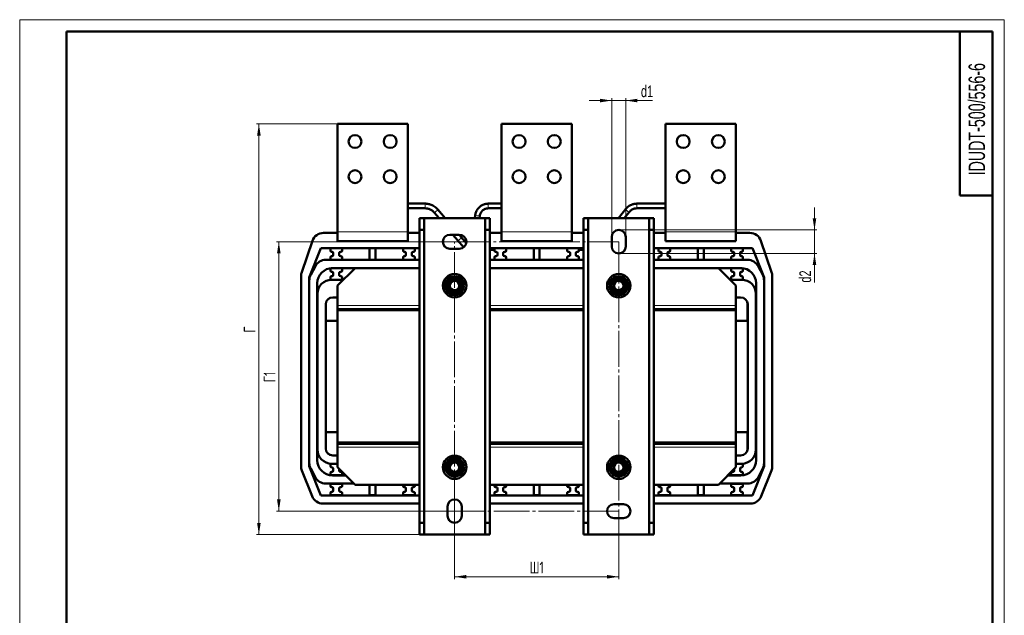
# Model space of a CAD drawing. Header units: millimetres. Extents: x 0 to 840, y 0 to 1188.
# Tile 2 of 2: x 0 to 840, y 680 to 1188. Entities that reach past the tile are written whole.
import ezdxf

# ---------------------------------------------------------------- set-up
doc = ezdxf.new("R2010")
doc.units = ezdxf.units.MM
doc.header["$LTSCALE"] = 2
doc.linetypes.add('SLD-Осевая', pattern=[19.05, 15.24, -1.27, 1.27, -1.27])
doc.linetypes.add('SLD-Сплошная', pattern=[0])
doc.styles.add('SLDTEXTSTYLE0', font='TXT', dxfattribs={"width": 0.7, "bigfont": 'bigfont'})
doc.styles.add('SLDTEXTSTYLE1', font='TXT', dxfattribs={"width": 0.648621})
doc.styles.add('SLDTEXTSTYLE2', font='TXT', dxfattribs={"width": 0.7})
doc.dimstyles.new('SLDDIMSTYLE0', dxfattribs={"dimtxt": 10, "dimasz": 10, "dimexe": 0, "dimexo": 0.0625, "dimgap": 2.5, "dimtad": 2, "dimdec": 1, "dimrnd": 1e-09, "dimzin": 12, "dimdsep": 46, "dimtxsty": 'SLDTEXTSTYLE2', "dimsah": 1, "dimcen": 0.09, "dimadec": 0, "dimazin": 3, "dimtfac": 1, "dimtdec": 3, "dimtofl": 0, "dimtmove": 0, "dimatfit": 3, "dimfxl": 0, "dimfrac": 2, "dimtolj": 1, "dimtzin": 12, "dimarcsym": 0})
doc.dimstyles.new('SLDDIMSTYLE1', dxfattribs={"dimtxt": 10, "dimasz": 10, "dimexe": 0, "dimexo": 0.0625, "dimgap": 2.5, "dimtad": 2, "dimdec": 1, "dimrnd": 1e-09, "dimzin": 12, "dimdsep": 46, "dimtxsty": 'SLDTEXTSTYLE2', "dimsah": 1, "dimcen": 0.09, "dimadec": 0, "dimazin": 3, "dimtfac": 1, "dimtdec": 3, "dimtmove": 0, "dimatfit": 0, "dimfxl": 0, "dimfrac": 2, "dimtolj": 1, "dimtzin": 12, "dimarcsym": 0})

# ---------------------------------------------------------------- blocks, each defined once
blk = doc.blocks.new('_D_2')
at = {"color": 7, "linetype": 'SLD-Сплошная', "lineweight": 0}
for p, q in [((371.04, 998.47), (219.06, 998.47)), ((221.06, 768.47), (221.06, 998.47)), ((371.04, 768.47), (219.06, 768.47))]:
    blk.add_line(p, q, dxfattribs=at)
at = {"color": 7, "linetype": 'SLD-Сплошная', "lineweight": 18}
for points in [[(221.06, 998.47), (219.52, 988.47), (222.6, 988.47)], [(221.06, 768.47), (222.6, 778.47), (219.52, 778.47)]]:
    blk.add_solid(points, dxfattribs=at)
at = {"color": 7, "linetype": 'SLD-Сплошная', "lineweight": 18, "insert": (208.17, 878.49), "char_height": 10, "attachment_point": 1, "rotation": 90, "style": 'SLDTEXTSTYLE0'}
blk.add_mtext('Г1', dxfattribs=at)
blk = doc.blocks.new('_D_3')
at = {"color": 7, "linetype": 'SLD-Сплошная', "lineweight": 0}
for p, q in [((371.06, 768.45), (371.06, 710.47)), ((511.06, 768.45), (511.06, 710.47)), ((371.06, 712.47), (511.06, 712.47))]:
    blk.add_line(p, q, dxfattribs=at)
at = {"color": 7, "linetype": 'SLD-Сплошная', "lineweight": 18}
for points in [[(371.06, 712.47), (381.06, 710.93), (381.06, 714)], [(511.06, 712.47), (501.06, 714), (501.06, 710.93)]]:
    blk.add_solid(points, dxfattribs=at)
at = {"color": 7, "linetype": 'SLD-Сплошная', "lineweight": 18, "insert": (435.02, 725.36), "char_height": 10, "attachment_point": 1, "style": 'SLDTEXTSTYLE0'}
blk.add_mtext('Ш1', dxfattribs=at)
blk = doc.blocks.new('_D_4')
at = {"color": 7, "linetype": 'SLD-Сплошная', "lineweight": 0}
for p, q in [((271.04, 1098.97), (202.06, 1098.97)), ((204.06, 748.47), (204.06, 1098.97)), ((345.04, 748.47), (202.06, 748.47))]:
    blk.add_line(p, q, dxfattribs=at)
at = {"color": 7, "linetype": 'SLD-Сплошная', "lineweight": 18}
for points in [[(204.06, 1098.97), (202.52, 1088.97), (205.6, 1088.97)], [(204.06, 748.47), (205.6, 758.47), (202.52, 758.47)]]:
    blk.add_solid(points, dxfattribs=at)
at = {"color": 7, "linetype": 'SLD-Сплошная', "lineweight": 18, "insert": (191.17, 920.87), "char_height": 10, "attachment_point": 1, "rotation": 90, "style": 'SLDTEXTSTYLE0'}
blk.add_mtext('Г', dxfattribs=at)
blk = doc.blocks.new('_D_5')
at = {"color": 7, "linetype": 'SLD-Сплошная', "lineweight": 0}
for p, q in [((505.06, 1118.97), (485.83, 1118.97)), ((505.06, 1002.49), (505.06, 1120.97)), ((505.06, 1118.97), (517.06, 1118.97)), ((517.06, 1002.49), (517.06, 1120.97)), ((517.06, 1118.97), (539.96, 1118.97))]:
    blk.add_line(p, q, dxfattribs=at)
at = {"color": 7, "linetype": 'SLD-Сплошная', "lineweight": 18}
for points in [[(505.06, 1118.97), (495.06, 1120.5), (495.06, 1117.43)], [(517.06, 1118.97), (527.06, 1117.43), (527.06, 1120.5)]]:
    blk.add_solid(points, dxfattribs=at)
at = {"color": 7, "linetype": 'SLD-Сплошная', "lineweight": 18, "insert": (530.01, 1131.86), "char_height": 10, "attachment_point": 1, "style": 'SLDTEXTSTYLE2'}
blk.add_mtext('d1', dxfattribs=at)
blk = doc.blocks.new('_D_6')
at = {"color": 7, "linetype": 'SLD-Сплошная', "lineweight": 0}
for p, q in [((678.06, 1008.47), (678.06, 1027.7)), ((511.08, 1008.47), (680.06, 1008.47)), ((678.06, 1008.47), (678.06, 988.47)), ((511.08, 988.47), (680.06, 988.47)), ((678.06, 988.47), (678.06, 963.54))]:
    blk.add_line(p, q, dxfattribs=at)
at = {"color": 7, "linetype": 'SLD-Сплошная', "lineweight": 18}
for points in [[(678.06, 1008.47), (679.6, 1018.47), (676.52, 1018.47)], [(678.06, 988.47), (676.52, 978.47), (679.6, 978.47)]]:
    blk.add_solid(points, dxfattribs=at)
at = {"color": 7, "linetype": 'SLD-Сплошная', "lineweight": 18, "insert": (665.17, 963.54), "char_height": 10, "attachment_point": 1, "rotation": 90, "style": 'SLDTEXTSTYLE2'}
blk.add_mtext('d2', dxfattribs=at)

msp = doc.modelspace()

# ---------------------------------------------------------------- linework, layer by layer
at = {"color": 7, "linetype": 'SLD-Сплошная', "lineweight": 18}
for p, q in [((0, 1188), (840, 1188)), ((0, 1188), (0, 0)), ((840, 1188), (840, 0))]:
    msp.add_line(p, q, dxfattribs=at)
at = {"color": 7, "linetype": 'SLD-Сплошная', "lineweight": 50}
for p, q in [((40, 1178), (40, 10)), ((830, 1178), (40, 1178)), ((802, 1178), (802, 1038)), ((830, 10), (830, 1178)), ((271.06, 1006.97), (271.06, 1098.97)), ((331.06, 1098.97), (271.06, 1098.97)), ((331.06, 1006.97), (331.06, 1098.97)), ((471.06, 1098.97), (411.06, 1098.97)), ((411.06, 1006.97), (411.06, 1098.97)), ((471.06, 1006.97), (471.06, 1098.97)), ((611.06, 1098.97), (551.06, 1098.97)), ((551.06, 1006.97), (551.06, 1098.97)), ((611.06, 1006.97), (611.06, 1098.97)), ((802, 1038), (830, 1038)), ((345.87, 1030.97), (331.06, 1030.97)), ((331.06, 1026.97), (345.87, 1026.97)), ((363.05, 1018.47), (356.69, 1025.99)), ((411.06, 1030.97), (399.77, 1030.97)), ((399.77, 1026.97), (411.06, 1026.97)), ((516.99, 1026.4), (510.73, 1018.47)), ((551.06, 1030.97), (526.51, 1030.97)), ((526.51, 1026.97), (551.06, 1026.97)), ((341.06, 1018.47), (345.06, 1018.47)), ((341.06, 1018.47), (341.06, 1008.47)), ((345.06, 1008.47), (345.06, 1018.47)), ((345.06, 1018.47), (397.06, 1018.47)), ((353.63, 1023.41), (357.82, 1018.47)), ((388.68, 1021.29), (388.36, 1018.47)), ((392.39, 1018.47), (392.66, 1020.84)), ((397.06, 1018.47), (401.06, 1018.47)), ((397.06, 1018.47), (397.06, 1008.47)), ((401.06, 1008.47), (401.06, 1018.47)), ((481.06, 1018.47), (481.06, 1008.47)), ((485.06, 1018.47), (481.06, 1018.47)), ((485.06, 1008.47), (485.06, 1018.47)), ((485.06, 1018.47), (537.06, 1018.47)), ((515.83, 1018.47), (520.13, 1023.92)), ((541.06, 1018.47), (537.06, 1018.47)), ((537.06, 1018.47), (537.06, 1008.47)), ((541.06, 1018.47), (541.06, 1008.47)), ((341.06, 1008.47), (345.06, 1008.47)), ((341.06, 1008.47), (341.06, 758.47)), ((345.06, 758.47), (345.06, 1008.47)), ((397.06, 1008.47), (401.06, 1008.47)), ((397.06, 1008.47), (397.06, 758.47)), ((401.06, 758.47), (401.06, 1008.47)), ((485.06, 1008.47), (481.06, 1008.47)), ((481.06, 1008.47), (481.06, 758.47)), ((485.06, 758.47), (485.06, 1008.47)), ((541.06, 1008.47), (537.06, 1008.47)), ((537.06, 1008.47), (537.06, 758.47)), ((541.06, 758.47), (541.06, 1008.47)), ((271.06, 1005.97), (259.2, 1005.97)), ((271.06, 998.97), (271.06, 1006.97)), ((331.06, 998.97), (331.06, 1006.97)), ((341.06, 1005.97), (331.06, 1005.97)), ((375.06, 1004.47), (367.06, 1004.47)), ((369.65, 1004.47), (373.79, 999.56)), ((376.85, 1002.14), (374.88, 1004.47)), ((380.94, 997.29), (376.85, 1002.14)), ((411.06, 1005.97), (401.06, 1005.97)), ((411.06, 998.97), (411.06, 1006.97)), ((471.06, 998.97), (471.06, 1006.97)), ((481.06, 1005.97), (471.06, 1005.97)), ((505.06, 1002.47), (505.06, 994.47)), ((517.06, 994.47), (517.06, 1002.47)), ((551.06, 1005.97), (541.06, 1005.97)), ((551.06, 998.97), (551.06, 1006.97)), ((611.06, 998.97), (611.06, 1006.97)), ((622.92, 1005.97), (611.06, 1005.97)), ((249.74, 999.21), (240.6, 972.54)), ((247.05, 967.97), (257.05, 992.97)), ((257.05, 992.97), (341.06, 992.97)), ((265.06, 991.87), (265.06, 990.87)), ((274.06, 992.87), (266.06, 992.87)), ((271.06, 998.97), (331.06, 998.97)), ((271.06, 992.97), (271.06, 992.87)), ((275.06, 990.87), (275.06, 991.87)), ((298.56, 992.87), (298.56, 983.07)), ((303.56, 992.87), (298.56, 992.87)), ((303.56, 983.07), (303.56, 992.87)), ((327.06, 991.87), (327.06, 990.87)), ((336.06, 992.87), (328.06, 992.87)), ((331.06, 992.97), (331.06, 992.87)), ((337.06, 990.87), (337.06, 991.87)), ((367.06, 992.47), (375.06, 992.47)), ((373.79, 999.56), (378.73, 993.72)), ((401.06, 992.97), (481.06, 992.97)), ((401.06, 991.47), (403.56, 991.47)), ((403.56, 991.47), (405.06, 991.47)), ((405.06, 991.87), (405.06, 990.87)), ((414.06, 992.87), (406.06, 992.87)), ((411.06, 998.97), (471.06, 998.97)), ((411.06, 992.97), (411.06, 992.87)), ((415.06, 990.87), (415.06, 991.87)), ((438.56, 992.87), (438.56, 983.07)), ((443.56, 992.87), (438.56, 992.87)), ((443.56, 983.07), (443.56, 992.87)), ((467.06, 991.87), (467.06, 990.87)), ((476.06, 992.87), (468.06, 992.87)), ((471.06, 992.97), (471.06, 992.87)), ((477.06, 990.87), (477.06, 991.87)), ((477.06, 991.47), (481.06, 991.47)), ((541.06, 992.97), (625.07, 992.97)), ((545.06, 991.87), (545.06, 990.87)), ((554.06, 992.87), (546.06, 992.87)), ((551.06, 998.97), (611.06, 998.97)), ((551.06, 992.97), (551.06, 992.87)), ((555.06, 990.87), (555.06, 991.87)), ((578.56, 992.87), (578.56, 983.07)), ((583.56, 992.87), (578.56, 992.87)), ((583.56, 983.07), (583.56, 992.87)), ((607.06, 991.87), (607.06, 990.87)), ((616.06, 992.87), (608.06, 992.87)), ((611.06, 992.97), (611.06, 992.87)), ((617.06, 990.87), (617.06, 991.87)), ((625.07, 992.97), (635.07, 967.97)), ((641.52, 972.54), (632.38, 999.21)), ((341.06, 982.97), (261.06, 982.97)), ((265.06, 985.07), (265.06, 984.07)), ((266.06, 989.87), (266.56, 989.87)), ((266.56, 986.07), (266.06, 986.07)), ((266.06, 983.07), (274.06, 983.07)), ((267.56, 988.87), (267.56, 987.07)), ((271.06, 983.07), (271.06, 982.97)), ((272.56, 987.07), (272.56, 988.87)), ((273.56, 989.87), (274.06, 989.87)), ((274.06, 986.07), (273.56, 986.07)), ((275.06, 984.07), (275.06, 985.07)), ((298.56, 983.07), (303.56, 983.07)), ((327.06, 985.07), (327.06, 984.07)), ((328.06, 989.87), (328.56, 989.87)), ((328.56, 986.07), (328.06, 986.07)), ((328.06, 983.07), (336.06, 983.07)), ((329.56, 988.87), (329.56, 987.07)), ((331.06, 983.07), (331.06, 982.97)), ((334.56, 987.07), (334.56, 988.87)), ((335.56, 989.87), (336.06, 989.87)), ((336.06, 986.07), (335.56, 986.07)), ((337.06, 984.07), (337.06, 985.07)), ((481.06, 982.97), (401.06, 982.97)), ((405.06, 985.07), (405.06, 984.07)), ((406.06, 989.87), (406.56, 989.87)), ((406.56, 986.07), (406.06, 986.07)), ((406.06, 983.07), (414.06, 983.07)), ((407.56, 988.87), (407.56, 987.07)), ((411.06, 983.07), (411.06, 982.97)), ((412.56, 987.07), (412.56, 988.87)), ((413.56, 989.87), (414.06, 989.87)), ((414.06, 986.07), (413.56, 986.07)), ((415.06, 984.07), (415.06, 985.07)), ((438.56, 983.07), (443.56, 983.07)), ((467.06, 985.07), (467.06, 984.07)), ((468.06, 989.87), (468.56, 989.87)), ((468.56, 986.07), (468.06, 986.07)), ((468.06, 983.07), (476.06, 983.07)), ((469.56, 988.87), (469.56, 987.07)), ((471.06, 983.07), (471.06, 982.97)), ((474.56, 987.07), (474.56, 988.87)), ((475.56, 989.87), (476.06, 989.87)), ((476.06, 986.07), (475.56, 986.07)), ((477.06, 984.07), (477.06, 985.07)), ((621.06, 982.97), (541.06, 982.97)), ((545.06, 985.07), (545.06, 984.07)), ((546.06, 989.87), (546.56, 989.87)), ((546.56, 986.07), (546.06, 986.07)), ((546.06, 983.07), (554.06, 983.07)), ((547.56, 988.87), (547.56, 987.07)), ((551.06, 983.07), (551.06, 982.97)), ((552.56, 987.07), (552.56, 988.87)), ((553.56, 989.87), (554.06, 989.87)), ((554.06, 986.07), (553.56, 986.07)), ((555.06, 984.07), (555.06, 985.07)), ((578.56, 983.07), (583.56, 983.07)), ((607.06, 985.07), (607.06, 984.07)), ((608.06, 989.87), (608.56, 989.87)), ((608.56, 986.07), (608.06, 986.07)), ((608.06, 983.07), (616.06, 983.07)), ((609.56, 988.87), (609.56, 987.07)), ((611.06, 983.07), (611.06, 982.97)), ((614.56, 987.07), (614.56, 988.87)), ((615.56, 989.87), (616.06, 989.87)), ((616.06, 986.07), (615.56, 986.07)), ((617.06, 984.07), (617.06, 985.07)), ((252.24, 977.67), (248.24, 970.17)), ((265.06, 974.87), (265.06, 973.87)), ((274.06, 975.87), (266.06, 975.87)), ((266.91, 975.97), (286.06, 975.97)), ((271.06, 975.97), (271.06, 975.87)), ((271.06, 960.97), (286.06, 975.97)), ((275.06, 973.87), (275.06, 974.87)), ((286.06, 975.97), (341.06, 975.97)), ((401.06, 975.97), (481.06, 975.97)), ((541.06, 975.97), (596.06, 975.97)), ((596.06, 975.97), (615.21, 975.97)), ((596.06, 975.97), (611.06, 960.97)), ((607.06, 974.87), (607.06, 973.87)), ((616.06, 975.87), (608.06, 975.87)), ((611.06, 975.97), (611.06, 975.87)), ((617.06, 973.87), (617.06, 974.87)), ((633.88, 970.17), (629.88, 977.67)), ((240.06, 969.3), (240.06, 806.89)), ((247.05, 806.97), (247.05, 967.97)), ((265.06, 968.07), (265.06, 967.07)), ((266.06, 972.87), (266.56, 972.87)), ((266.56, 969.07), (266.06, 969.07)), ((266.06, 966.07), (274.06, 966.07)), ((267.56, 971.87), (267.56, 970.07)), ((271.06, 966.07), (271.06, 965.97)), ((272.56, 970.07), (272.56, 971.87)), ((273.56, 972.87), (274.06, 972.87)), ((274.06, 969.07), (273.56, 969.07)), ((275.06, 967.07), (275.06, 968.07)), ((368.13, 966.76), (364.78, 965.07)), ((371.47, 968.46), (368.13, 966.76)), ((374.62, 966.41), (371.47, 968.46)), ((375.46, 967.7), (374.62, 966.41)), ((377.76, 964.35), (374.62, 966.41)), ((375.87, 965.59), (376.64, 966.77)), ((508.13, 966.76), (504.78, 965.07)), ((511.47, 968.46), (508.13, 966.76)), ((514.62, 966.41), (511.47, 968.46)), ((515.46, 967.7), (514.62, 966.41)), ((517.76, 964.35), (514.62, 966.41)), ((515.87, 965.59), (516.64, 966.77)), ((607.06, 968.07), (607.06, 967.07)), ((608.06, 972.87), (608.56, 972.87)), ((608.56, 969.07), (608.06, 969.07)), ((608.06, 966.07), (616.06, 966.07)), ((609.56, 971.87), (609.56, 970.07)), ((611.06, 966.07), (611.06, 965.97)), ((614.56, 970.07), (614.56, 971.87)), ((615.56, 972.87), (616.06, 972.87)), ((616.06, 969.07), (615.56, 969.07)), ((617.06, 967.07), (617.06, 968.07)), ((635.07, 967.97), (635.07, 806.97)), ((642.06, 969.3), (642.06, 806.89)), ((247.06, 965.47), (247.06, 809.47)), ((253.91, 811.97), (253.91, 962.97)), ((276.06, 965.97), (266.06, 965.97)), ((271.06, 960.97), (271.06, 943.97)), ((364.57, 961.32), (364.36, 957.58)), ((364.78, 965.07), (364.57, 961.32)), ((377.34, 956.86), (377.55, 960.61)), ((377.55, 960.61), (377.76, 964.35)), ((504.57, 961.32), (504.36, 957.58)), ((504.78, 965.07), (504.57, 961.32)), ((517.34, 956.86), (517.55, 960.61)), ((517.55, 960.61), (517.76, 964.35)), ((616.06, 965.97), (606.06, 965.97)), ((611.06, 960.97), (611.06, 943.97)), ((628.21, 962.97), (628.21, 811.97)), ((635.06, 809.47), (635.06, 965.47)), ((254.06, 953.97), (254.06, 820.97)), ((267.06, 950.97), (271.06, 950.97)), ((267.07, 950.96), (271.06, 950.96)), ((364.36, 957.58), (367.51, 955.52)), ((367.51, 955.52), (370.65, 953.47)), ((370.65, 953.47), (374, 955.17)), ((374, 955.17), (377.34, 956.86)), ((504.36, 957.58), (507.51, 955.52)), ((507.51, 955.52), (510.65, 953.47)), ((510.65, 953.47), (514, 955.17)), ((514, 955.17), (517.34, 956.86)), ((611.06, 950.97), (615.06, 950.97)), ((615.05, 950.96), (611.06, 950.96)), ((628.06, 820.97), (628.06, 953.97)), ((247.05, 944.97), (247.06, 944.97)), ((247.06, 940.97), (247.05, 940.97)), ((253.91, 944.97), (254.06, 944.97)), ((254.06, 940.97), (253.91, 940.97)), ((261.06, 821.97), (261.06, 944.97)), ((261.06, 944.97), (261.07, 944.97)), ((261.07, 940.97), (261.06, 940.97)), ((261.07, 944.96), (261.07, 930.97)), ((271.06, 943.97), (271.06, 940.97)), ((271.06, 939.97), (271.06, 940.97)), ((271.06, 940.97), (331.06, 940.97)), ((331.06, 940.97), (341.06, 940.97)), ((331.06, 940.97), (331.06, 939.97)), ((341.05, 939.97), (341.05, 940.97)), ((401.06, 940.97), (411.06, 940.97)), ((401.07, 939.97), (401.07, 940.97)), ((411.06, 939.97), (411.06, 940.97)), ((411.06, 940.97), (471.06, 940.97)), ((471.06, 940.97), (481.06, 940.97)), ((471.06, 940.97), (471.06, 939.97)), ((481.05, 939.97), (481.05, 940.97)), ((541.06, 940.97), (551.06, 940.97)), ((541.07, 940.97), (541.07, 939.97)), ((551.06, 940.97), (611.06, 940.97)), ((551.06, 939.97), (551.06, 940.97)), ((611.06, 943.97), (611.06, 940.97)), ((611.06, 940.97), (611.06, 939.97)), ((621.05, 944.97), (621.06, 944.97)), ((621.05, 930.97), (621.05, 944.96)), ((621.06, 940.97), (621.05, 940.97)), ((621.06, 944.97), (621.06, 821.97)), ((628.06, 944.97), (628.21, 944.97)), ((628.21, 940.97), (628.06, 940.97)), ((635.06, 944.97), (635.07, 944.97)), ((635.07, 940.97), (635.06, 940.97)), ((331.06, 939.97), (271.06, 939.97)), ((271.06, 826.97), (271.06, 939.97)), ((271.06, 939.97), (341.06, 939.97)), ((401.06, 939.97), (481.06, 939.97)), ((471.06, 939.97), (411.06, 939.97)), ((541.06, 939.97), (611.06, 939.97)), ((611.06, 939.97), (551.06, 939.97)), ((611.06, 939.97), (611.06, 826.97)), ((271.06, 930.97), (261.07, 930.97)), ((611.06, 930.97), (621.05, 930.97)), ((261.07, 835.97), (261.07, 821.98)), ((271.06, 835.97), (261.07, 835.97)), ((611.06, 835.97), (621.05, 835.97)), ((621.05, 821.98), (621.05, 835.97)), ((247.05, 825.97), (247.06, 825.97)), ((253.91, 825.97), (254.06, 825.97)), ((261.06, 825.97), (261.07, 825.97)), ((271.06, 825.97), (271.06, 826.97)), ((271.06, 826.97), (331.06, 826.97)), ((341.06, 826.97), (271.06, 826.97)), ((271.06, 822.97), (271.06, 825.97)), ((331.06, 825.97), (271.06, 825.97)), ((331.06, 826.97), (331.06, 825.97)), ((341.06, 825.97), (331.06, 825.97)), ((341.05, 825.97), (341.05, 826.97)), ((481.06, 826.97), (401.06, 826.97)), ((411.06, 825.97), (401.06, 825.97)), ((401.07, 826.97), (401.07, 825.97)), ((411.06, 825.97), (411.06, 826.97)), ((411.06, 826.97), (471.06, 826.97)), ((471.06, 825.97), (411.06, 825.97)), ((471.06, 826.97), (471.06, 825.97)), ((481.06, 825.97), (471.06, 825.97)), ((481.05, 825.97), (481.05, 826.97)), ((611.06, 826.97), (541.06, 826.97)), ((551.06, 825.97), (541.06, 825.97)), ((541.07, 826.97), (541.07, 825.97)), ((551.06, 825.97), (551.06, 826.97)), ((551.06, 826.97), (611.06, 826.97)), ((611.06, 825.97), (551.06, 825.97)), ((611.06, 826.97), (611.06, 825.97)), ((611.06, 822.97), (611.06, 825.97)), ((621.05, 825.97), (621.06, 825.97)), ((628.06, 825.97), (628.21, 825.97)), ((635.06, 825.97), (635.07, 825.97)), ((247.06, 821.97), (247.05, 821.97)), ((254.06, 821.97), (253.91, 821.97)), ((261.07, 821.97), (261.06, 821.97)), ((271.06, 815.97), (267.06, 815.97)), ((267.07, 815.98), (271.06, 815.98)), ((271.06, 805.97), (271.06, 822.97)), ((611.06, 805.97), (611.06, 822.97)), ((615.05, 815.98), (611.06, 815.98)), ((615.06, 815.97), (611.06, 815.97)), ((621.06, 821.97), (621.05, 821.97)), ((628.21, 821.97), (628.06, 821.97)), ((635.07, 821.97), (635.06, 821.97)), ((257.05, 781.97), (247.05, 806.97)), ((265.06, 807.87), (265.06, 806.87)), ((266.06, 808.97), (271.06, 808.97)), ((271.06, 808.87), (266.06, 808.87)), ((364.78, 810.07), (364.57, 806.32)), ((368.13, 811.76), (364.78, 810.07)), ((371.47, 813.46), (368.13, 811.76)), ((374.62, 811.41), (371.47, 813.46)), ((375.46, 812.7), (374.62, 811.41)), ((377.76, 809.35), (374.62, 811.41)), ((375.87, 810.59), (376.64, 811.77)), ((377.55, 805.61), (377.76, 809.35)), ((504.78, 810.07), (504.57, 806.32)), ((508.13, 811.76), (504.78, 810.07)), ((511.47, 813.46), (508.13, 811.76)), ((514.62, 811.41), (511.47, 813.46)), ((515.46, 812.7), (514.62, 811.41)), ((517.76, 809.35), (514.62, 811.41)), ((515.87, 810.59), (516.64, 811.77)), ((517.55, 805.61), (517.76, 809.35)), ((611.06, 808.97), (616.06, 808.97)), ((616.06, 808.87), (611.06, 808.87)), ((617.06, 806.87), (617.06, 807.87)), ((635.07, 806.97), (625.07, 781.97)), ((240.78, 803.18), (249.55, 781.25)), ((248.24, 804.76), (252.24, 797.26)), ((265.06, 801.07), (265.06, 800.07)), ((266.06, 805.87), (266.56, 805.87)), ((266.56, 802.07), (266.06, 802.07)), ((266.06, 799.07), (274.06, 799.07)), ((278.06, 798.97), (266.91, 798.97)), ((267.56, 804.87), (267.56, 803.07)), ((286.06, 790.97), (271.06, 805.97)), ((272.56, 803.07), (272.56, 804.47)), ((274.06, 802.07), (273.56, 802.07)), ((275.06, 800.07), (275.06, 801.07)), ((364.57, 806.32), (364.36, 802.58)), ((364.36, 802.58), (367.51, 800.52)), ((367.51, 800.52), (370.65, 798.47)), ((370.65, 798.47), (374, 800.17)), ((374, 800.17), (377.34, 801.86)), ((377.34, 801.86), (377.55, 805.61)), ((504.57, 806.32), (504.36, 802.58)), ((504.36, 802.58), (507.51, 800.52)), ((507.51, 800.52), (510.65, 798.47)), ((510.65, 798.47), (514, 800.17)), ((514, 800.17), (517.34, 801.86)), ((517.34, 801.86), (517.55, 805.61)), ((611.06, 805.97), (596.06, 790.97)), ((615.21, 798.97), (604.06, 798.97)), ((607.06, 801.07), (607.06, 800.07)), ((608.56, 802.07), (608.06, 802.07)), ((608.06, 799.07), (616.06, 799.07)), ((609.56, 804.47), (609.56, 803.07)), ((614.56, 803.07), (614.56, 804.87)), ((615.56, 805.87), (616.06, 805.87)), ((616.06, 802.07), (615.56, 802.07)), ((617.06, 800.07), (617.06, 801.07)), ((629.88, 797.26), (633.88, 804.76)), ((632.57, 781.25), (641.35, 803.18)), ((261.06, 791.97), (285.06, 791.97)), ((265.06, 790.87), (265.06, 789.87)), ((274.06, 791.87), (266.06, 791.87)), ((275.06, 789.87), (275.06, 790.87)), ((341.06, 790.97), (286.06, 790.97)), ((298.56, 790.97), (298.56, 782.07)), ((303.56, 782.07), (303.56, 790.97)), ((327.06, 790.87), (327.07, 790.97)), ((327.06, 790.87), (327.06, 789.87)), ((337.06, 790.97), (337.06, 790.87)), ((337.06, 789.87), (337.06, 790.87)), ((481.06, 790.97), (401.06, 790.97)), ((405.06, 790.87), (405.07, 790.97)), ((405.06, 790.87), (405.06, 789.87)), ((415.06, 790.97), (415.06, 790.87)), ((415.06, 789.87), (415.06, 790.87)), ((438.56, 790.97), (438.56, 782.07)), ((443.56, 782.07), (443.56, 790.97)), ((467.06, 790.87), (467.07, 790.97)), ((467.06, 790.87), (467.06, 789.87)), ((477.06, 790.97), (477.06, 790.87)), ((477.06, 789.87), (477.06, 790.87)), ((596.06, 790.97), (541.06, 790.97)), ((545.06, 790.87), (545.07, 790.97)), ((545.06, 790.87), (545.06, 789.87)), ((555.06, 790.97), (555.06, 790.87)), ((555.06, 789.87), (555.06, 790.87)), ((578.56, 790.97), (578.56, 782.07)), ((583.56, 782.07), (583.56, 790.97)), ((597.06, 791.97), (621.06, 791.97)), ((607.06, 790.87), (607.06, 789.87)), ((616.06, 791.87), (608.06, 791.87)), ((617.06, 789.87), (617.06, 790.87)), ((341.06, 781.97), (257.05, 781.97)), ((265.06, 784.07), (265.06, 783.07)), ((266.06, 788.87), (266.56, 788.87)), ((266.56, 785.07), (266.06, 785.07)), ((266.06, 782.07), (274.06, 782.07)), ((267.56, 787.87), (267.56, 786.07)), ((272.56, 786.07), (272.56, 787.87)), ((273.56, 788.87), (274.06, 788.87)), ((274.06, 785.07), (273.56, 785.07)), ((275.06, 783.07), (275.06, 784.07)), ((298.56, 782.07), (303.56, 782.07)), ((327.06, 784.07), (327.06, 783.07)), ((328.06, 788.87), (328.56, 788.87)), ((328.56, 785.07), (328.06, 785.07)), ((328.06, 782.07), (336.06, 782.07)), ((329.56, 787.87), (329.56, 786.07)), ((334.56, 786.07), (334.56, 787.87)), ((335.56, 788.87), (336.06, 788.87)), ((336.06, 785.07), (335.56, 785.07)), ((337.06, 783.07), (337.06, 784.07)), ((481.06, 781.97), (401.06, 781.97)), ((405.06, 784.07), (405.06, 783.07)), ((406.06, 788.87), (406.56, 788.87)), ((406.56, 785.07), (406.06, 785.07)), ((406.06, 782.07), (414.06, 782.07)), ((407.56, 787.87), (407.56, 786.07)), ((412.56, 786.07), (412.56, 787.87)), ((413.56, 788.87), (414.06, 788.87)), ((414.06, 785.07), (413.56, 785.07)), ((415.06, 783.07), (415.06, 784.07)), ((438.56, 782.07), (443.56, 782.07)), ((467.06, 784.07), (467.06, 783.07)), ((468.06, 788.87), (468.56, 788.87)), ((468.56, 785.07), (468.06, 785.07)), ((468.06, 782.07), (476.06, 782.07)), ((469.56, 787.87), (469.56, 786.07)), ((474.56, 786.07), (474.56, 787.87)), ((475.56, 788.87), (476.06, 788.87)), ((476.06, 785.07), (475.56, 785.07)), ((477.06, 783.07), (477.06, 784.07)), ((625.07, 781.97), (541.06, 781.97)), ((545.06, 784.07), (545.06, 783.07)), ((546.06, 788.87), (546.56, 788.87)), ((546.56, 785.07), (546.06, 785.07)), ((546.06, 782.07), (554.06, 782.07)), ((547.56, 787.87), (547.56, 786.07)), ((552.56, 786.07), (552.56, 787.87)), ((553.56, 788.87), (554.06, 788.87)), ((554.06, 785.07), (553.56, 785.07)), ((555.06, 783.07), (555.06, 784.07)), ((578.56, 782.07), (583.56, 782.07)), ((607.06, 784.07), (607.06, 783.07)), ((608.06, 788.87), (608.56, 788.87)), ((608.56, 785.07), (608.06, 785.07)), ((608.06, 782.07), (616.06, 782.07)), ((609.56, 787.87), (609.56, 786.07)), ((614.56, 786.07), (614.56, 787.87)), ((615.56, 788.87), (616.06, 788.87)), ((616.06, 785.07), (615.56, 785.07)), ((617.06, 783.07), (617.06, 784.07)), ((258.83, 774.97), (341.06, 774.97)), ((401.06, 774.97), (481.06, 774.97)), ((515.06, 774.47), (507.06, 774.47)), ((541.06, 774.97), (623.29, 774.97)), ((365.06, 772.47), (365.06, 764.47)), ((377.06, 764.47), (377.06, 772.47)), ((341.06, 758.47), (345.06, 758.47)), ((341.06, 748.47), (341.06, 758.47)), ((345.06, 748.47), (345.06, 758.47)), ((397.06, 758.47), (397.06, 748.47)), ((397.06, 758.47), (401.06, 758.47)), ((401.06, 748.47), (401.06, 758.47)), ((485.06, 758.47), (481.06, 758.47)), ((481.06, 758.47), (481.06, 748.47)), ((485.06, 748.47), (485.06, 758.47)), ((507.06, 762.47), (515.06, 762.47)), ((541.06, 758.47), (537.06, 758.47)), ((537.06, 758.47), (537.06, 748.47)), ((541.06, 748.47), (541.06, 758.47)), ((341.06, 748.47), (345.06, 748.47)), ((397.06, 748.47), (345.06, 748.47)), ((397.06, 748.47), (401.06, 748.47)), ((485.06, 748.47), (481.06, 748.47)), ((537.06, 748.47), (485.06, 748.47)), ((541.06, 748.47), (537.06, 748.47))]:
    msp.add_line(p, q, dxfattribs=at)
at = {"color": 7, "linetype": 'SLD-Сплошная', "lineweight": 25}
msp.add_line((40, 1178), (40, 10), dxfattribs=at)
at = {"color": 8, "linetype": 'SLD-Сплошная', "lineweight": 18}
for p, q in [((345.87, 1030.97), (345.87, 1028.97)), ((345.87, 1028.97), (345.87, 1026.97)), ((399.77, 1030.9), (399.77, 1030.97)), ((399.77, 1026.97), (399.77, 1030.9)), ((526.51, 1030.9), (526.51, 1030.97)), ((526.51, 1026.97), (526.51, 1030.9)), ((331.06, 1006.97), (271.06, 1006.97)), ((471.06, 1006.97), (411.06, 1006.97)), ((611.06, 1006.97), (551.06, 1006.97)), ((403.56, 992.97), (403.56, 991.47)), ((341.06, 943.97), (271.06, 943.97)), ((481.06, 943.97), (401.06, 943.97)), ((611.06, 943.97), (541.06, 943.97)), ((271.06, 822.97), (341.06, 822.97)), ((401.06, 822.97), (481.06, 822.97)), ((541.06, 822.97), (611.06, 822.97))]:
    msp.add_line(p, q, dxfattribs=at)
at = {"color": 7, "linetype": 'SLD-Осевая', "lineweight": 18}
for p, q in [((371.06, 998.47), (511.06, 998.47)), ((371.06, 768.47), (371.06, 998.47)), ((511.06, 998.47), (511.06, 768.47)), ((511.06, 768.47), (371.06, 768.47))]:
    msp.add_line(p, q, dxfattribs=at)
at = {"color": 8, "linetype": 'SLD-Сплошная', "lineweight": 18, "flags": 128}
for points in [[(356.69, 1025.99), (356.67, 1025.78), (356.42, 1025.41), (355.98, 1024.92), (355.41, 1024.41), (354.81, 1023.94), (354.26, 1023.58), (353.85, 1023.4), (353.63, 1023.41), (353.63, 1023.41)], [(520.13, 1023.92), (519.91, 1023.9), (519.49, 1024.06), (518.93, 1024.4), (518.31, 1024.85), (517.73, 1025.34), (517.27, 1025.81), (517.01, 1026.18), (516.99, 1026.4), (516.99, 1026.4)], [(392.66, 1020.84), (392.51, 1020.68), (392.08, 1020.56), (391.43, 1020.52), (390.67, 1020.56), (389.91, 1020.68), (389.26, 1020.86), (388.83, 1021.06), (388.68, 1021.27), (388.68, 1021.28)]]:
    msp.add_lwpolyline(points, dxfattribs=at)
at = {"color": 7, "linetype": 'SLD-Сплошная', "lineweight": 50}
for centre, radius in [((286.06, 1083.97), 5.5), ((316.06, 1083.97), 5.5), ((426.06, 1083.97), 5.5), ((456.06, 1083.97), 5.5), ((566.06, 1083.97), 5.5), ((596.06, 1083.97), 5.5), ((286.06, 1053.97), 5.5), ((316.06, 1053.97), 5.5), ((426.06, 1053.97), 5.5), ((456.06, 1053.97), 5.5), ((566.06, 1053.97), 5.5), ((596.06, 1053.97), 5.5), ((371.06, 960.97), 10), ((511.06, 960.97), 10), ((371.06, 960.97), 5), ((371.06, 960.97), 4), ((511.06, 960.97), 5), ((511.06, 960.97), 4), ((371.06, 805.97), 10), ((511.06, 805.97), 10), ((371.06, 805.97), 5), ((371.06, 805.97), 4), ((511.06, 805.97), 5), ((511.06, 805.97), 4)]:
    msp.add_circle(centre, radius, dxfattribs=at)
for centre, radius, start, end in [((511.06, 1002.47), 6, 0, 180), ((259.2, 995.97), 10, 90, 161.07536), ((367.06, 998.47), 6, 90, 270), ((375.06, 998.47), 6, 270, 90), ((622.92, 995.97), 10, 18.92464, 90), ((266.06, 991.87), 1, 90, 180), ((274.06, 991.87), 1, 0, 90), ((328.06, 991.87), 1, 90, 180), ((336.06, 991.87), 1, 0, 90), ((406.06, 991.87), 1, 90, 180), ((414.06, 991.87), 1, 0, 90), ((468.06, 991.87), 1, 90, 180), ((476.06, 991.87), 1, 0, 90), ((511.06, 994.47), 6, 180, 0), ((546.06, 991.87), 1, 90, 180), ((554.06, 991.87), 1, 0, 90), ((608.06, 991.87), 1, 90, 180), ((616.06, 991.87), 1, 0, 90), ((261.06, 972.97), 10, 90, 151.92751), ((266.06, 990.87), 1, 180, 270), ((266.06, 985.07), 1, 90, 180), ((266.06, 984.07), 1, 180, 270), ((266.56, 988.87), 1, 0, 90), ((266.56, 987.07), 1, 270, 0), ((273.56, 988.87), 1, 90, 180), ((273.56, 987.07), 1, 180, 270), ((274.06, 990.87), 1, 270, 0), ((274.06, 985.07), 1, 0, 90), ((274.06, 984.07), 1, 270, 0), ((328.06, 990.87), 1, 180, 270), ((328.06, 985.07), 1, 90, 180), ((328.06, 984.07), 1, 180, 270), ((328.56, 988.87), 1, 0, 90), ((328.56, 987.07), 1, 270, 0), ((335.56, 988.87), 1, 90, 180), ((335.56, 987.07), 1, 180, 270), ((336.06, 990.87), 1, 270, 0), ((336.06, 985.07), 1, 0, 90), ((336.06, 984.07), 1, 270, 0), ((406.06, 990.87), 1, 180, 270), ((406.06, 985.07), 1, 90, 180), ((406.06, 984.07), 1, 180, 270), ((406.56, 988.87), 1, 0, 90), ((406.56, 987.07), 1, 270, 0), ((413.56, 988.87), 1, 90, 180), ((413.56, 987.07), 1, 180, 270), ((414.06, 990.87), 1, 270, 0), ((414.06, 985.07), 1, 0, 90), ((414.06, 984.07), 1, 270, 0), ((468.06, 990.87), 1, 180, 270), ((468.06, 985.07), 1, 90, 180), ((468.06, 984.07), 1, 180, 270), ((468.56, 988.87), 1, 0, 90), ((468.56, 987.07), 1, 270, 0), ((475.56, 988.87), 1, 90, 180), ((475.56, 987.07), 1, 180, 270), ((476.06, 990.87), 1, 270, 0), ((476.06, 985.07), 1, 0, 90), ((476.06, 984.07), 1, 270, 0), ((546.06, 990.87), 1, 180, 270), ((546.06, 985.07), 1, 90, 180), ((546.06, 984.07), 1, 180, 270), ((546.56, 988.87), 1, 0, 90), ((546.56, 987.07), 1, 270, 0), ((553.56, 988.87), 1, 90, 180), ((553.56, 987.07), 1, 180, 270), ((554.06, 990.87), 1, 270, 0), ((554.06, 985.07), 1, 0, 90), ((554.06, 984.07), 1, 270, 0), ((608.06, 990.87), 1, 180, 270), ((608.06, 985.07), 1, 90, 180), ((608.06, 984.07), 1, 180, 270), ((608.56, 988.87), 1, 0, 90), ((608.56, 987.07), 1, 270, 0), ((615.56, 988.87), 1, 90, 180), ((615.56, 987.07), 1, 180, 270), ((616.06, 990.87), 1, 270, 0), ((616.06, 985.07), 1, 360, 90), ((616.06, 984.07), 1, 270, 0), ((621.06, 972.97), 10, 28.07249, 90), ((266.91, 962.97), 13, 90, 180), ((266.06, 974.87), 1, 90, 180), ((274.06, 974.87), 1, 0, 90), ((608.06, 974.87), 1, 90, 180), ((615.21, 962.97), 13, 0, 90), ((616.06, 974.87), 1, 0, 90), ((250.06, 969.3), 10, 161.07536, 180), ((257.06, 965.47), 10, 151.92751, 180), ((266.06, 973.87), 1, 180, 270), ((266.06, 968.07), 1, 90, 180), ((266.06, 967.07), 1, 180, 270), ((266.56, 971.87), 1, 0, 90), ((266.56, 970.07), 1, 270, 0), ((273.56, 971.87), 1, 90, 180), ((273.56, 970.07), 1, 180, 270), ((274.06, 973.87), 1, 270, 0), ((274.06, 968.07), 1, 0, 90), ((274.06, 967.07), 1, 270, 0), ((371.06, 960.97), 8.05, 56.84238, 46.09533), ((371.06, 960.97), 6.5, 116.84238, 176.84238), ((371.06, 960.97), 6.5, 56.84238, 116.84238), ((371.06, 960.97), 6.5, 356.84238, 56.84238), ((371.06, 960.97), 8.05, 46.09533, 56.84238), ((511.06, 960.97), 8.05, 56.84238, 46.09533), ((511.06, 960.97), 6.5, 116.84238, 176.84238), ((511.06, 960.97), 6.5, 56.84238, 116.84238), ((511.06, 960.97), 6.5, 356.84238, 56.84238), ((511.06, 960.97), 8.05, 46.09533, 56.84238), ((608.06, 973.87), 1, 180, 270), ((608.06, 968.07), 1, 90, 180), ((608.06, 967.07), 1, 180, 270), ((608.56, 971.87), 1, 0, 90), ((608.56, 970.07), 1, 270, 0), ((615.56, 971.87), 1, 90, 180), ((615.56, 970.07), 1, 180, 270), ((616.06, 973.87), 1, 270, 0), ((616.06, 968.07), 1, 0, 90), ((616.06, 967.07), 1, 270, 0), ((625.06, 965.47), 10, 0, 28.07249), ((632.06, 969.3), 10, 0, 18.92464), ((266.06, 953.97), 12, 90, 180), ((371.06, 960.97), 6.5, 176.84238, 236.84238), ((371.06, 960.97), 6.5, 296.84238, 356.84238), ((511.06, 960.97), 6.5, 176.84238, 236.84238), ((511.06, 960.97), 6.5, 296.84238, 356.84238), ((616.06, 953.97), 12, 0, 90), ((267.06, 944.97), 6, 90, 180), ((267.07, 944.96), 6, 90, 180), ((371.06, 960.97), 6.5, 236.84238, 296.84238), ((511.06, 960.97), 6.5, 236.84238, 296.84238), ((615.05, 944.96), 6, 0, 90), ((615.06, 944.97), 6, 0, 90), ((266.06, 820.97), 12, 180, 270), ((267.06, 821.97), 6, 180, 270), ((267.07, 821.98), 6, 180, 270), ((615.05, 821.98), 6, 270, 0), ((615.06, 821.97), 6, 270, 0), ((616.06, 820.97), 12, 270, 0), ((250.06, 806.89), 10, 180, 201.80141), ((257.06, 809.47), 10, 180, 208.07249), ((266.91, 811.97), 13, 180, 270), ((266.06, 807.87), 1, 90, 180), ((266.06, 806.87), 1, 180, 270), ((371.06, 805.97), 8.05, 56.84238, 46.09533), ((371.06, 805.97), 6.5, 116.84238, 176.84238), ((371.06, 805.97), 6.5, 56.84238, 116.84238), ((371.06, 805.97), 6.5, 356.84238, 56.84238), ((371.06, 805.97), 8.05, 46.09533, 56.84238), ((511.06, 805.97), 8.05, 56.84238, 46.09533), ((511.06, 805.97), 6.5, 116.84238, 176.84238), ((511.06, 805.97), 6.5, 56.84238, 116.84238), ((511.06, 805.97), 6.5, 356.84238, 56.84238), ((511.06, 805.97), 8.05, 46.09533, 56.84238), ((615.21, 811.97), 13, 270, 0), ((616.06, 807.87), 1, 0, 90), ((616.06, 806.87), 1, 270, 0), ((625.06, 809.47), 10, 331.92751, 0), ((632.06, 806.89), 10, 338.19859, 0), ((266.06, 801.07), 1, 90, 180), ((266.06, 800.07), 1, 180, 270), ((266.56, 804.87), 1, 0, 90), ((266.56, 803.07), 1, 270, 0), ((273.56, 803.07), 1, 180, 270), ((274.06, 801.07), 1, 0, 90), ((274.06, 800.07), 1, 270, 0), ((371.06, 805.97), 6.5, 176.84238, 236.84238), ((371.06, 805.97), 6.5, 236.84238, 296.84238), ((371.06, 805.97), 6.5, 296.84238, 356.84238), ((511.06, 805.97), 6.5, 176.84238, 236.84238), ((511.06, 805.97), 6.5, 236.84238, 296.84238), ((511.06, 805.97), 6.5, 296.84238, 356.84238), ((608.06, 801.07), 1, 90, 180), ((608.06, 800.07), 1, 180, 270), ((608.56, 803.07), 1, 270, 0), ((615.56, 804.87), 1, 90, 180), ((615.56, 803.07), 1, 180, 270), ((616.06, 801.07), 1, 0, 90), ((616.06, 800.07), 1, 270, 0), ((261.06, 801.97), 10, 208.07249, 270), ((266.06, 790.87), 1, 90, 180), ((266.06, 789.87), 1, 180, 270), ((274.06, 790.87), 1, 0, 90), ((274.06, 789.87), 1, 270, 0), ((328.06, 789.87), 1, 180, 270), ((336.06, 789.87), 1, 270, 0), ((406.06, 789.87), 1, 180, 270), ((414.06, 789.87), 1, 270, 0), ((468.06, 789.87), 1, 180, 270), ((476.06, 789.87), 1, 270, 0), ((546.06, 789.87), 1, 180, 270), ((554.06, 789.87), 1, 270, 0), ((608.06, 790.87), 1, 90, 180), ((608.06, 789.87), 1, 180, 270), ((616.06, 790.87), 1, 0, 90), ((616.06, 789.87), 1, 270, 0), ((621.06, 801.97), 10, 270, 331.92751), ((258.83, 784.97), 10, 201.80141, 270), ((266.06, 784.07), 1, 90, 180), ((266.06, 783.07), 1, 180, 270), ((266.56, 787.87), 1, 0, 90), ((266.56, 786.07), 1, 270, 0), ((273.56, 787.87), 1, 90, 180), ((273.56, 786.07), 1, 180, 270), ((274.06, 784.07), 1, 0, 90), ((274.06, 783.07), 1, 270, 0), ((328.06, 784.07), 1, 90, 180), ((328.06, 783.07), 1, 180, 270), ((328.56, 787.87), 1, 0, 90), ((328.56, 786.07), 1, 270, 0), ((335.56, 787.87), 1, 90, 180), ((335.56, 786.07), 1, 180, 270), ((336.06, 784.07), 1, 0, 90), ((336.06, 783.07), 1, 270, 0), ((406.06, 784.07), 1, 90, 180), ((406.06, 783.07), 1, 180, 270), ((406.56, 787.87), 1, 0, 90), ((406.56, 786.07), 1, 270, 0), ((413.56, 787.87), 1, 90, 180), ((413.56, 786.07), 1, 180, 270), ((414.06, 784.07), 1, 0, 90), ((414.06, 783.07), 1, 270, 0), ((468.06, 784.07), 1, 90, 180), ((468.06, 783.07), 1, 180, 270), ((468.56, 787.87), 1, 0, 90), ((468.56, 786.07), 1, 270, 0), ((475.56, 787.87), 1, 90, 180), ((475.56, 786.07), 1, 180, 270), ((476.06, 784.07), 1, 0, 90), ((476.06, 783.07), 1, 270, 0), ((546.06, 784.07), 1, 90, 180), ((546.06, 783.07), 1, 180, 270), ((546.56, 787.87), 1, 0, 90), ((546.56, 786.07), 1, 270, 0), ((553.56, 787.87), 1, 90, 180), ((553.56, 786.07), 1, 180, 270), ((554.06, 784.07), 1, 0, 90), ((554.06, 783.07), 1, 270, 0), ((608.06, 784.07), 1, 90, 180), ((608.06, 783.07), 1, 180, 270), ((608.56, 787.87), 1, 0, 90), ((608.56, 786.07), 1, 270, 0), ((615.56, 787.87), 1, 90, 180), ((615.56, 786.07), 1, 180, 270), ((616.06, 784.07), 1, 0, 90), ((616.06, 783.07), 1, 270, 0), ((623.29, 784.97), 10, 270, 338.19859), ((371.06, 772.47), 6, 0, 180), ((507.06, 768.47), 6, 90, 270), ((515.06, 768.47), 6, 270, 90), ((371.06, 764.47), 6, 180, 360)]:
    msp.add_arc(centre, radius, start, end, dxfattribs=at)
at = {"color": 8, "linetype": 'SLD-Сплошная', "lineweight": 18}
for centre, start, end in [((373.35, 1002.43), 278.69385, 319.7293), ((374.09, 1003.05), 300.67103, 341.70648)]:
    msp.add_arc(centre, 2.91, start, end, dxfattribs=at)
at = {"color": 7, "linetype": 'SLD-Сплошная', "lineweight": 50}
for points, knots in [([(356.67, 1025.98), (356.35, 1026.35), (355.61, 1027.21), (354.23, 1028.32), (352.64, 1029.32), (351.05, 1030.04), (349.61, 1030.5), (348.26, 1030.78), (347.05, 1030.94), (346.23, 1030.96), (345.87, 1030.97)], [0, 0, 0, 0, 0.121246, 0.278593, 0.432871, 0.579653, 0.703341, 0.800411, 0.913266, 1, 1, 1, 1]), ([(345.87, 1026.97), (346.47, 1026.94), (347.31, 1026.9), (348.52, 1026.64), (349.55, 1026.32), (350.73, 1025.79), (351.88, 1025.07), (352.87, 1024.27), (353.4, 1023.66), (353.62, 1023.4)], [0, 0, 0, 0, 0.199905, 0.282775, 0.420299, 0.564084, 0.719359, 0.882786, 1, 1, 1, 1]), ([(399.77, 1030.97), (399.14, 1030.94), (398.25, 1030.9), (396.95, 1030.63), (395.86, 1030.3), (394.6, 1029.76), (393.35, 1029.02), (392.15, 1028.08), (391.05, 1026.94), (390.1, 1025.61), (389.36, 1024.1), (388.87, 1022.64), (388.76, 1021.68), (388.71, 1021.28)], [0, 0, 0, 0, 0.116205, 0.16435, 0.244238, 0.327716, 0.417761, 0.512357, 0.610766, 0.712462, 0.817164, 0.924772, 1, 1, 1, 1]), ([(392.68, 1020.84), (392.69, 1020.93), (392.7, 1021.53), (393.05, 1022.54), (393.68, 1023.8), (394.54, 1024.85), (395.55, 1025.69), (396.56, 1026.27), (397.52, 1026.63), (398.56, 1026.9), (399.31, 1026.94), (399.77, 1026.97)], [0, 0, 0, 0, 0.0290174, 0.1793986, 0.3143732, 0.4471385, 0.5758095, 0.6943883, 0.7844714, 0.8687279, 1, 1, 1, 1]), ([(526.51, 1030.97), (525.85, 1030.94), (524.93, 1030.9), (523.58, 1030.63), (522.44, 1030.3), (521.12, 1029.76), (519.81, 1029.02), (518.56, 1028.07), (517.6, 1027.18), (517.14, 1026.56), (517.01, 1026.38)], [0, 0, 0, 0, 0.178721, 0.252673, 0.375385, 0.503561, 0.641767, 0.786888, 0.937765, 1, 1, 1, 1]), ([(520.15, 1023.91), (520.38, 1024.19), (520.9, 1024.83), (521.91, 1025.61), (523, 1026.22), (524.03, 1026.61), (525.16, 1026.9), (525.99, 1026.94), (526.51, 1026.97)], [0, 0, 0, 0, 0.151212, 0.344985, 0.525103, 0.665054, 0.790567, 1, 1, 1, 1])]:
    msp.add_open_spline(points, degree=3, knots=knots, dxfattribs=at)

# ---------------------------------------------------------------- texts
at = {"color": 7, "linetype": 'Continuous', "lineweight": 0, "insert": (809.53, 1103.06), "char_height": 14, "attachment_point": 2, "rotation": 90, "style": 'SLDTEXTSTYLE1'}
msp.add_mtext('IDUDT-500/556-6', dxfattribs=at)

# ---------------------------------------------------------------- dimensions: what is measured, and where the dimension line sits
at = {"color": 7, "linetype": 'SLD-Сплошная', "lineweight": 18}
for base, p1, p2, text, dimstyle, picture, middle in [((517.06, 1118.97), (505.06, 1002.47), (517.06, 1002.47), 'd1', 'SLDDIMSTYLE1', '_D_5', (534.98, 1118.97)), ((511.06, 712.47), (371.06, 768.47), (511.06, 768.47), 'Ш1', 'SLDDIMSTYLE0', '_D_3', (441.06, 712.47))]:
    dim = msp.add_linear_dim(base=base, p1=p1, p2=p2, text=text, dimstyle=dimstyle, dxfattribs=at)
    dim.commit()
    dim.dimension.update_dxf_attribs({"geometry": picture, "text_midpoint": middle, "dimtype": 160})
for base, p1, p2, text, dimstyle, picture, middle in [((204.06, 1098.97), (345.06, 748.47), (271.06, 1098.97), 'Г', 'SLDDIMSTYLE0', '_D_4', (204.06, 923.72)), ((678.06, 988.47), (511.06, 1008.47), (511.06, 988.47), 'd2', 'SLDDIMSTYLE1', '_D_6', (678.06, 969.58)), ((221.06, 998.47), (371.06, 768.47), (371.06, 998.47), 'Г1', 'SLDDIMSTYLE0', '_D_2', (221.06, 883.47))]:
    dim = msp.add_linear_dim(base=base, p1=p1, p2=p2, angle=90, text=text, dimstyle=dimstyle, dxfattribs=at)
    dim.commit()
    dim.dimension.update_dxf_attribs({"geometry": picture, "text_midpoint": middle, "dimtype": 160})

doc.saveas('drawing.dxf')
